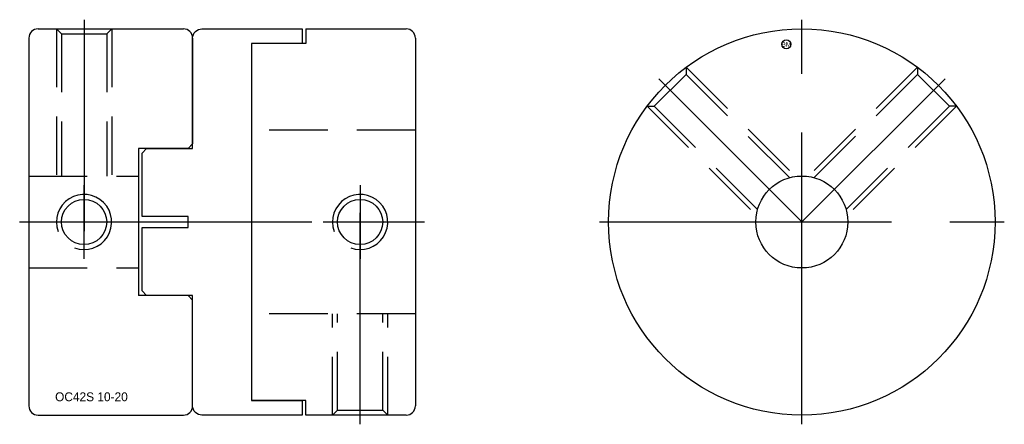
# Model space of a CAD drawing. Extents: x -17 to 90, y 31 to 75.
import ezdxf
from ezdxf.enums import TextEntityAlignment as Align

# ---------------------------------------------------------------- set-up
doc = ezdxf.new("R2010")
doc.units = 0
doc.header["$MEASUREMENT"] = 0
doc.linetypes.add('CENTER', pattern=[50.8, 31.75, -6.35, 6.35, -6.35])
doc.linetypes.add('HIDDEN', pattern=[9.525, 6.35, -3.175])
doc.layers.get('0').update_dxf_attribs({"linetype": 'CONTINUOUS'})
for name, color, linetype in [('BOM', 6, 'CONTINUOUS'), ('CENTER', 1, 'CENTER'), ('HIDDEN', 2, 'HIDDEN'), ('THIN', 3, 'CONTINUOUS')]:
    doc.layers.add(name, color=color, linetype=linetype)

# ---------------------------------------------------------------- blocks, each defined once
blk = doc.blocks.new('MCLBM2')
blk.add_circle((0, 0), 0.5)
blk.add_text('BM', height=0.5).set_placement((0, 0), align=Align.MIDDLE)
at = {"flags": 1}
for tag, p in [('NAME', (0, -1)), ('ENAME', (0, -2)), ('SPEC', (0, -3)), ('MATERIAL', (0, -4)), ('QTY', (0, -5)), ('WEIGHT', (0, -6)), ('PRICE', (0, -7)), ('REMARK', (0, -8)), ('USER1', (0, -9)), ('USER2', (0, -10)), ('USER3', (0, -11)), ('USER4', (0, -12)), ('USER5', (0, -13)), ('USER6', (0, -14))]:
    blk.add_attdef(tag, p, '', height=0.5, dxfattribs=at)

msp = doc.modelspace()

# ---------------------------------------------------------------- linework, layer by layer
for p, q in [((-15.74, 72.77), (-15.74, 32.77)), ((-14.74, 73.77), (1.06, 73.77)), ((2.06, 72.77), (2.06, 61.27)), ((14.36, 73.77), (14.36, 72.18)), ((14.36, 73.77), (25.26, 73.77)), ((26.26, 72.77), (26.26, 32.77)), ((14.36, 72.18), (8.46, 72.18)), ((8.46, 72.18), (8.46, 33.35)), ((2.06, 61.27), (1.56, 60.77)), ((1.56, 60.77), (-3.84, 60.77)), ((-3.84, 60.77), (-3.84, 44.77)), ((1.56, 44.77), (-3.84, 44.77)), ((2.06, 44.27), (1.56, 44.77)), ((2.06, 32.77), (2.06, 44.27)), ((14.36, 33.35), (8.46, 33.35)), ((14.36, 31.77), (14.36, 33.35)), ((-14.74, 31.77), (1.06, 31.77)), ((25.26, 31.77), (14.36, 31.77))]:
    msp.add_line(p, q)
msp.add_lwpolyline([(1.56, 53.37), (-3.44, 53.37), (-3.44, 60.27), (-2.94, 60.77), (2.06, 60.77), (2.06, 72.77, -0.414214), (3.06, 73.77), (13.96, 73.77), (13.96, 72.18), (8.46, 72.18), (8.46, 33.35), (13.96, 33.35), (13.96, 31.77), (3.06, 31.77, -0.414214), (2.06, 32.77), (2.06, 44.77), (-2.94, 44.77), (-3.44, 45.27), (-3.44, 52.17), (1.56, 52.17)], format="xyb", close=True)
for centre, radius in [((68.26, 52.77), 21), ((68.26, 52.77), 5), ((-9.74, 52.77), 2.46), ((20.26, 52.77), 2.46)]:
    msp.add_circle(centre, radius)
for centre, start, end in [((-14.74, 72.77), 90, 180), ((1.06, 72.77), 0, 90), ((25.26, 72.77), 0, 90), ((-14.74, 32.77), 180, 270), ((1.06, 32.77), 270, 0), ((25.26, 32.77), 270, 0)]:
    msp.add_arc(centre, 1, start, end)
at = {"layer": 'CENTER'}
for p, q in [((-9.74, 74.77), (-9.74, 51.77)), ((68.26, 30.77), (68.26, 74.77)), ((68.26, 52.77), (52.71, 68.33)), ((-9.74, 48.77), (-9.74, 56.77)), ((-16.74, 52.77), (27.26, 52.77)), ((-13.74, 52.77), (-5.74, 52.77)), ((46.26, 52.77), (90.26, 52.77))]:
    msp.add_line(p, q, dxfattribs=at)
at = {"layer": 'CENTER', "extrusion": (1.22461e-16, -2.99932e-32, -1)}
msp.add_line((68.26, 52.77), (83.82, 68.33), dxfattribs=at)
at = {"layer": 'CENTER', "extrusion": (-2.99932e-32, -1.22461e-16, -1)}
for p, q in [((20.26, 56.77), (20.26, 48.77)), ((20.26, 30.77), (20.26, 53.77)), ((16.26, 52.77), (24.26, 52.77))]:
    msp.add_line(p, q, dxfattribs=at)
at = {"layer": 'HIDDEN'}
for p, q in [((-12.74, 73.77), (-12.74, 57.77)), ((-12.74, 73.77), (-12.2, 73.23)), ((-12.2, 73.23), (-7.28, 73.23)), ((-12.2, 73.23), (-12.2, 57.77)), ((-6.74, 73.77), (-7.28, 73.23)), ((-7.28, 73.23), (-7.28, 57.77)), ((-6.74, 73.77), (-6.74, 57.77)), ((55.69, 69.59), (67.56, 57.72)), ((55.69, 69.59), (55.69, 68.82)), ((52.21, 65.35), (55.69, 68.82)), ((55.69, 68.82), (66.92, 57.59)), ((51.44, 65.35), (63.31, 53.48)), ((51.44, 65.35), (52.21, 65.35)), ((52.21, 65.35), (63.45, 54.11)), ((26.26, 62.77), (8.46, 62.77)), ((-15.74, 57.77), (-3.84, 57.77)), ((-15.74, 47.77), (-3.84, 47.77)), ((26.26, 42.77), (8.46, 42.77))]:
    msp.add_line(p, q, dxfattribs=at)
at = {"layer": 'HIDDEN', "extrusion": (1.22461e-16, -2.99932e-32, -1)}
for p, q in [((80.84, 69.59), (68.97, 57.72)), ((80.84, 69.59), (80.84, 68.82)), ((80.84, 68.82), (69.6, 57.59)), ((84.32, 65.35), (80.84, 68.82)), ((84.32, 65.35), (73.08, 54.11)), ((85.08, 65.35), (73.21, 53.48)), ((85.08, 65.35), (84.32, 65.35))]:
    msp.add_line(p, q, dxfattribs=at)
at = {"layer": 'HIDDEN', "extrusion": (-2.99932e-32, -1.22461e-16, -1)}
for p, q in [((17.26, 31.77), (17.26, 42.77)), ((17.8, 32.31), (17.8, 42.77)), ((22.72, 32.31), (22.72, 42.77)), ((23.26, 31.77), (23.26, 42.77)), ((17.26, 31.77), (17.8, 32.31)), ((17.8, 32.31), (22.72, 32.31)), ((23.26, 31.77), (22.72, 32.31))]:
    msp.add_line(p, q, dxfattribs=at)
at = {"layer": 'THIN'}
for centre in [(-9.74, 52.77), (20.26, 52.77)]:
    msp.add_arc(centre, 3, 250, 200, dxfattribs=at)

# ---------------------------------------------------------------- block references
at = {"layer": 'BOM'}
msp.add_blockref('MCLBM2', (66.58, 72.09), dxfattribs=at)

# ---------------------------------------------------------------- texts
msp.add_text('OC42S 10-20', height=0.966).set_placement((-12.89, 33.28))

doc.saveas('drawing.dxf')
